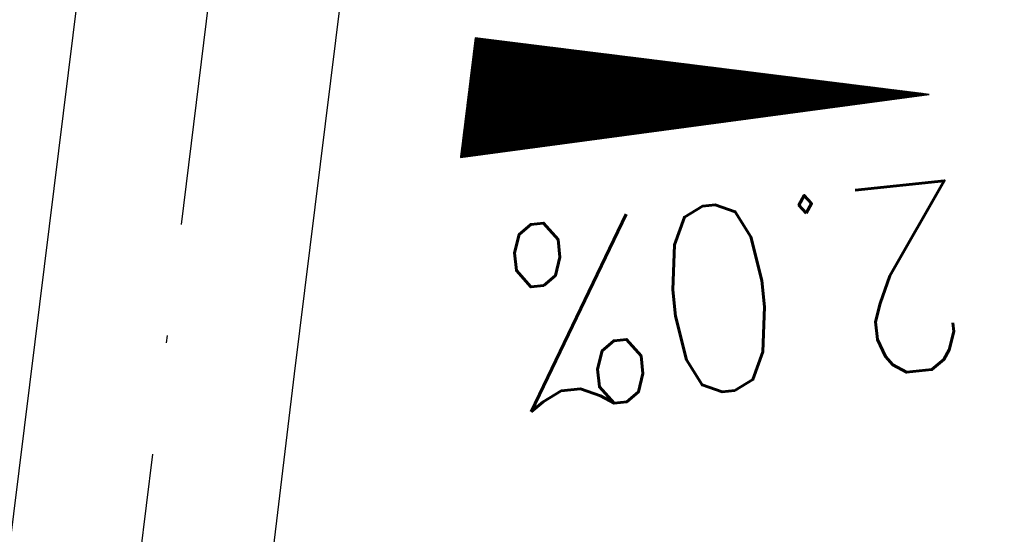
# Model space of a CAD drawing. Extents: x 459406 to 461721, y 413308 to 423218.
# Tile 11 of 256: x 460902 to 460916, y 413750 to 413757. Entities that reach past the tile are written whole.
import ezdxf

# ---------------------------------------------------------------- set-up
doc = ezdxf.new("R2010")
doc.units = 0
doc.header["$LTSCALE"] = 2
doc.header["$MEASUREMENT"] = 0
doc.linetypes.add('AUSGEZOGEN', pattern=[0])
doc.linetypes.add('STRICHPT-X3', pattern=[3, 1.5, -0.75, 0, -0.75])
doc.layers.get('0').update_dxf_attribs({"linetype": 'AUSGEZOGEN'})
for name, color, linetype in [('ACHSE', 1, 'STRICHPT-X3'), ('FBR', 8, 'CONTINUOUS'), ('GEF', 7, 'AUSGEZOGEN')]:
    doc.layers.add(name, color=color, linetype=linetype)
doc.styles.add('ROMANS', font='romans.shx', dxfattribs={"width": 0.8})

# ---------------------------------------------------------------- blocks, each defined once
blk = doc.blocks.new('*X8')
at = {"color": 0}
for p, q in [((725.827, 193.844), (727.436, 195.453)), ((725.827, 193.853), (727.427, 195.453)), ((725.827, 193.861), (727.418, 195.453)), ((725.827, 193.87), (727.409, 195.453)), ((725.827, 193.879), (727.401, 195.453)), ((725.827, 193.888), (727.392, 195.453)), ((725.827, 193.897), (727.383, 195.453)), ((725.827, 193.906), (727.374, 195.453)), ((725.827, 193.914), (727.365, 195.453)), ((725.827, 193.923), (727.356, 195.453)), ((725.827, 193.932), (727.347, 195.453)), ((725.827, 193.941), (727.339, 195.453)), ((725.827, 193.95), (727.33, 195.453)), ((725.827, 193.959), (727.321, 195.453)), ((725.827, 193.967), (727.312, 195.453)), ((725.827, 193.976), (727.303, 195.453)), ((725.827, 193.985), (727.294, 195.453)), ((725.827, 193.994), (727.286, 195.453)), ((725.827, 194.003), (727.277, 195.453)), ((725.827, 194.012), (727.268, 195.453)), ((725.827, 194.02), (727.259, 195.453)), ((725.827, 194.029), (727.25, 195.453)), ((725.827, 194.038), (727.241, 195.453)), ((725.827, 194.047), (727.233, 195.453)), ((725.827, 194.056), (727.224, 195.453)), ((725.827, 194.065), (727.215, 195.453)), ((725.827, 194.073), (727.206, 195.453)), ((725.827, 194.082), (727.197, 195.453)), ((725.827, 194.091), (727.188, 195.453)), ((725.827, 194.1), (727.18, 195.453)), ((725.827, 194.109), (727.171, 195.453)), ((725.827, 194.118), (727.162, 195.453)), ((725.827, 194.127), (727.153, 195.453)), ((725.827, 194.135), (727.144, 195.453)), ((725.827, 194.144), (727.135, 195.453)), ((725.827, 194.153), (727.127, 195.453)), ((725.827, 194.162), (727.118, 195.453)), ((725.827, 194.171), (727.109, 195.453)), ((725.827, 194.18), (727.1, 195.453)), ((725.827, 194.188), (727.091, 195.453)), ((725.827, 194.197), (727.082, 195.453)), ((725.827, 194.206), (727.073, 195.453)), ((725.827, 194.215), (727.065, 195.453)), ((725.827, 194.224), (727.056, 195.453)), ((725.827, 194.233), (727.047, 195.453)), ((725.827, 194.241), (727.038, 195.453)), ((725.827, 194.25), (727.029, 195.453)), ((725.827, 194.259), (727.02, 195.453)), ((725.827, 194.268), (727.012, 195.453)), ((725.827, 194.277), (727.003, 195.453)), ((725.827, 194.286), (726.994, 195.453)), ((725.827, 194.294), (726.985, 195.453)), ((725.827, 194.303), (726.976, 195.453)), ((725.827, 194.312), (726.967, 195.453)), ((725.827, 194.321), (726.959, 195.453)), ((725.827, 194.33), (726.95, 195.453)), ((725.827, 194.339), (726.941, 195.453)), ((725.827, 194.348), (726.932, 195.453)), ((725.827, 194.356), (726.923, 195.453)), ((725.827, 194.365), (726.914, 195.453)), ((725.827, 194.374), (726.906, 195.453)), ((725.827, 194.383), (726.897, 195.453)), ((725.827, 194.392), (726.888, 195.453)), ((725.827, 194.401), (726.879, 195.453)), ((725.827, 194.409), (726.87, 195.453)), ((725.827, 194.418), (726.861, 195.453)), ((725.827, 194.427), (726.853, 195.453)), ((725.827, 194.436), (726.844, 195.453)), ((725.827, 194.445), (726.835, 195.453)), ((725.827, 194.454), (726.826, 195.453)), ((725.827, 194.462), (726.817, 195.453)), ((725.827, 194.471), (726.808, 195.453)), ((725.827, 194.48), (726.799, 195.453)), ((725.827, 194.489), (726.791, 195.453)), ((725.827, 194.498), (726.782, 195.453)), ((725.827, 194.507), (726.773, 195.453)), ((725.827, 194.515), (726.764, 195.453)), ((725.827, 194.524), (726.755, 195.453)), ((725.827, 194.533), (726.746, 195.453)), ((725.827, 194.542), (726.738, 195.453)), ((725.827, 194.551), (726.729, 195.453)), ((725.827, 194.56), (726.72, 195.453)), ((725.827, 194.568), (726.711, 195.453)), ((725.827, 194.577), (726.702, 195.453)), ((725.827, 194.586), (726.693, 195.453)), ((725.827, 194.595), (726.685, 195.453)), ((725.827, 194.604), (726.676, 195.453)), ((725.827, 194.613), (726.667, 195.453)), ((725.827, 194.622), (726.658, 195.453)), ((725.827, 194.63), (726.649, 195.453)), ((725.827, 194.639), (726.64, 195.453)), ((725.827, 194.648), (726.632, 195.453)), ((725.827, 194.657), (726.623, 195.453)), ((725.827, 194.666), (726.614, 195.453)), ((725.827, 194.675), (726.605, 195.453)), ((725.827, 194.683), (726.596, 195.453)), ((725.827, 194.692), (726.587, 195.453)), ((725.827, 194.701), (726.579, 195.453)), ((725.827, 194.71), (726.57, 195.453)), ((725.827, 194.719), (726.561, 195.453)), ((725.827, 194.728), (726.552, 195.453)), ((725.827, 194.736), (726.543, 195.453)), ((725.827, 194.745), (726.534, 195.453)), ((725.827, 194.754), (726.525, 195.453)), ((725.827, 194.763), (726.517, 195.453)), ((725.827, 194.772), (726.508, 195.453)), ((725.827, 194.781), (726.499, 195.453)), ((725.827, 194.789), (726.49, 195.453)), ((725.827, 194.798), (726.481, 195.453)), ((725.827, 194.807), (726.472, 195.453)), ((725.827, 194.816), (726.464, 195.453)), ((725.827, 194.825), (726.455, 195.453)), ((725.827, 194.834), (726.446, 195.453)), ((725.827, 194.842), (726.437, 195.453)), ((725.827, 194.851), (726.428, 195.453)), ((725.827, 194.86), (726.419, 195.453)), ((725.827, 194.869), (726.411, 195.453)), ((725.827, 194.878), (726.402, 195.453)), ((725.827, 194.887), (726.393, 195.453)), ((725.827, 194.896), (726.384, 195.453)), ((725.827, 194.904), (726.375, 195.453)), ((725.827, 194.913), (726.366, 195.453)), ((725.827, 194.922), (726.358, 195.453)), ((725.827, 194.931), (726.349, 195.453)), ((725.827, 194.94), (726.34, 195.453)), ((725.827, 194.949), (726.331, 195.453)), ((725.827, 194.957), (726.322, 195.453)), ((725.827, 194.966), (726.313, 195.453)), ((725.827, 194.975), (726.305, 195.453)), ((725.827, 194.984), (726.296, 195.453)), ((725.827, 194.993), (726.287, 195.453)), ((725.827, 195.002), (726.278, 195.453)), ((725.827, 195.01), (726.269, 195.453)), ((725.827, 195.019), (726.26, 195.453)), ((725.827, 195.028), (726.251, 195.453)), ((725.827, 195.037), (726.243, 195.453)), ((725.827, 195.046), (726.234, 195.453)), ((725.827, 195.055), (726.225, 195.453)), ((725.827, 195.063), (726.216, 195.453)), ((725.827, 195.072), (726.207, 195.453)), ((725.827, 195.081), (726.198, 195.453)), ((725.827, 195.09), (726.19, 195.453)), ((725.827, 195.099), (726.181, 195.453)), ((725.827, 195.108), (726.172, 195.453)), ((725.827, 195.116), (726.163, 195.453)), ((725.827, 195.125), (726.154, 195.453)), ((725.827, 195.134), (726.145, 195.453)), ((725.827, 195.143), (726.137, 195.453)), ((725.827, 195.152), (726.128, 195.453)), ((725.827, 195.161), (726.119, 195.453)), ((725.827, 195.17), (726.11, 195.453)), ((725.827, 195.178), (726.101, 195.453)), ((725.827, 195.187), (726.092, 195.453)), ((725.827, 195.196), (726.084, 195.453)), ((725.827, 195.205), (726.075, 195.453)), ((725.827, 195.214), (726.066, 195.453)), ((725.827, 195.223), (726.057, 195.453)), ((725.827, 195.231), (726.048, 195.453)), ((725.827, 195.24), (726.039, 195.453)), ((725.827, 195.249), (726.031, 195.453)), ((725.827, 195.258), (726.022, 195.453)), ((725.827, 195.267), (726.013, 195.453)), ((725.827, 195.276), (726.004, 195.453)), ((725.827, 195.284), (725.995, 195.453)), ((725.827, 195.293), (725.986, 195.453)), ((725.827, 195.302), (725.977, 195.453)), ((725.827, 195.311), (725.969, 195.453)), ((725.827, 195.32), (725.96, 195.453)), ((725.827, 195.329), (725.951, 195.453)), ((725.827, 195.337), (725.942, 195.453)), ((725.827, 195.346), (725.933, 195.453)), ((725.827, 195.355), (725.924, 195.453)), ((725.827, 195.364), (725.916, 195.453)), ((725.827, 195.373), (725.907, 195.453)), ((725.827, 195.382), (725.898, 195.453)), ((725.827, 195.39), (725.889, 195.453)), ((725.827, 195.399), (725.88, 195.453)), ((725.827, 195.408), (725.871, 195.453)), ((725.827, 195.417), (725.863, 195.453)), ((725.827, 195.426), (725.854, 195.453)), ((725.827, 195.435), (725.845, 195.453)), ((725.827, 195.444), (725.836, 195.453)), ((725.827, 193.826), (727.433, 195.433)), ((725.827, 193.817), (727.43, 195.421)), ((725.827, 193.808), (727.427, 195.409)), ((725.827, 193.799), (727.424, 195.397)), ((725.827, 193.791), (727.421, 195.385)), ((725.827, 193.782), (727.418, 195.373)), ((725.827, 193.773), (727.414, 195.361)), ((725.827, 193.764), (727.411, 195.349)), ((725.827, 193.755), (727.408, 195.337)), ((725.827, 193.746), (727.405, 195.325)), ((725.827, 193.738), (727.402, 195.313)), ((725.827, 193.729), (727.399, 195.301)), ((725.827, 193.72), (727.395, 195.289)), ((725.827, 193.711), (727.392, 195.277)), ((725.827, 193.702), (727.389, 195.265)), ((725.827, 193.693), (727.386, 195.253)), ((725.827, 193.685), (727.383, 195.241)), ((725.827, 193.676), (727.38, 195.229)), ((725.827, 193.667), (727.377, 195.217)), ((725.827, 193.658), (727.373, 195.205)), ((725.827, 193.649), (727.37, 195.193)), ((725.827, 193.64), (727.367, 195.181)), ((725.827, 193.632), (727.364, 195.169)), ((725.827, 193.623), (727.361, 195.157)), ((725.827, 193.614), (727.358, 195.145)), ((725.827, 193.605), (727.354, 195.133)), ((725.827, 193.596), (727.351, 195.121)), ((725.827, 193.587), (727.348, 195.109)), ((725.827, 193.579), (727.345, 195.097)), ((725.827, 193.57), (727.342, 195.085)), ((725.827, 193.561), (727.339, 195.073)), ((725.827, 193.552), (727.336, 195.061)), ((725.827, 193.543), (727.332, 195.049)), ((725.827, 193.534), (727.329, 195.037)), ((725.827, 193.525), (727.326, 195.025)), ((725.827, 193.517), (727.323, 195.013)), ((725.827, 193.508), (727.32, 195.001)), ((725.827, 193.499), (727.317, 194.989)), ((725.827, 193.49), (727.313, 194.977)), ((725.827, 193.481), (727.31, 194.965)), ((725.827, 193.472), (727.307, 194.953)), ((725.827, 193.464), (727.304, 194.941)), ((725.827, 193.455), (727.301, 194.929)), ((725.827, 193.446), (727.298, 194.917)), ((725.827, 193.437), (727.295, 194.905)), ((725.827, 193.428), (727.291, 194.893)), ((725.827, 193.419), (727.288, 194.881)), ((725.827, 193.411), (727.285, 194.869)), ((725.827, 193.402), (727.282, 194.857)), ((725.827, 193.393), (727.279, 194.845)), ((725.827, 193.384), (727.276, 194.833)), ((725.827, 193.375), (727.272, 194.821)), ((725.827, 193.366), (727.269, 194.809)), ((725.827, 193.358), (727.266, 194.797)), ((725.827, 193.349), (727.263, 194.785)), ((725.827, 193.34), (727.26, 194.773)), ((725.827, 193.331), (727.257, 194.761)), ((725.827, 193.322), (727.254, 194.749)), ((725.827, 193.313), (727.25, 194.737)), ((725.827, 193.305), (727.247, 194.725)), ((725.827, 193.296), (727.244, 194.713)), ((725.827, 193.287), (727.241, 194.701)), ((725.827, 193.278), (727.238, 194.689)), ((725.827, 193.269), (727.235, 194.677)), ((725.827, 193.26), (727.231, 194.665)), ((725.827, 193.251), (727.228, 194.653)), ((725.827, 193.243), (727.225, 194.641)), ((725.827, 193.234), (727.222, 194.629)), ((725.827, 193.225), (727.219, 194.617)), ((725.827, 193.216), (727.216, 194.605)), ((725.827, 193.207), (727.213, 194.593)), ((725.827, 193.198), (727.209, 194.581)), ((725.827, 193.19), (727.206, 194.569)), ((725.827, 193.181), (727.203, 194.557)), ((725.827, 193.172), (727.2, 194.545)), ((725.827, 193.163), (727.197, 194.533)), ((725.827, 193.154), (727.194, 194.521)), ((725.827, 193.145), (727.19, 194.509)), ((725.827, 193.137), (727.187, 194.497)), ((725.827, 193.128), (727.184, 194.485)), ((725.827, 193.119), (727.181, 194.473)), ((725.827, 193.11), (727.178, 194.461)), ((725.827, 193.101), (727.175, 194.449)), ((725.827, 193.092), (727.172, 194.437)), ((725.827, 193.084), (727.168, 194.425)), ((725.827, 193.075), (727.165, 194.413)), ((725.827, 193.066), (727.162, 194.401)), ((725.827, 193.057), (727.159, 194.389)), ((725.827, 193.048), (727.156, 194.377)), ((725.827, 193.039), (727.153, 194.365)), ((725.827, 193.031), (727.149, 194.353)), ((725.827, 193.022), (727.146, 194.341)), ((725.827, 193.013), (727.143, 194.329)), ((725.827, 193.004), (727.14, 194.317)), ((725.827, 192.995), (727.137, 194.305)), ((725.827, 192.986), (727.134, 194.293)), ((725.827, 192.977), (727.131, 194.281)), ((725.827, 192.969), (727.127, 194.269)), ((725.827, 192.96), (727.124, 194.257)), ((725.827, 192.951), (727.121, 194.245)), ((725.827, 192.942), (727.118, 194.233)), ((725.827, 192.933), (727.115, 194.221)), ((725.827, 192.924), (727.112, 194.209)), ((725.827, 192.916), (727.108, 194.197)), ((725.827, 192.907), (727.105, 194.185)), ((725.827, 192.898), (727.102, 194.173)), ((725.827, 192.889), (727.099, 194.161)), ((725.827, 192.88), (727.096, 194.15)), ((725.827, 192.871), (727.093, 194.138)), ((725.827, 192.863), (727.09, 194.126)), ((725.827, 192.854), (727.086, 194.114)), ((725.827, 192.845), (727.083, 194.102)), ((725.827, 192.836), (727.08, 194.09)), ((725.827, 192.827), (727.077, 194.078)), ((725.827, 192.818), (727.074, 194.066)), ((725.827, 192.81), (727.071, 194.054)), ((725.827, 192.801), (727.068, 194.042)), ((725.827, 192.792), (727.064, 194.03)), ((725.827, 192.783), (727.061, 194.018)), ((725.827, 192.774), (727.058, 194.006)), ((725.827, 192.765), (727.055, 193.994)), ((725.827, 192.757), (727.052, 193.982)), ((725.827, 192.748), (727.049, 193.97)), ((725.827, 192.739), (727.045, 193.958)), ((725.827, 192.73), (727.042, 193.946)), ((725.827, 192.721), (727.039, 193.934)), ((725.827, 192.712), (727.036, 193.922)), ((725.827, 192.703), (727.033, 193.91)), ((725.827, 192.695), (727.03, 193.898)), ((725.827, 192.686), (727.027, 193.886)), ((725.827, 192.677), (727.023, 193.874)), ((725.827, 192.668), (727.02, 193.862)), ((725.827, 192.659), (727.017, 193.85)), ((725.827, 192.65), (727.014, 193.838)), ((725.827, 192.642), (727.011, 193.826)), ((725.827, 192.633), (727.008, 193.814)), ((725.827, 192.624), (727.004, 193.802)), ((725.827, 192.615), (727.001, 193.79)), ((725.827, 192.606), (726.998, 193.778)), ((725.827, 192.597), (726.995, 193.766)), ((725.827, 192.589), (726.992, 193.754)), ((725.827, 192.58), (726.989, 193.742)), ((725.827, 192.571), (726.986, 193.73)), ((725.827, 192.562), (726.982, 193.718)), ((725.827, 192.553), (726.979, 193.706)), ((725.827, 192.544), (726.976, 193.694)), ((725.827, 192.536), (726.973, 193.682)), ((725.827, 192.527), (726.97, 193.67)), ((725.827, 192.518), (726.967, 193.658)), ((725.827, 192.509), (726.963, 193.646)), ((725.827, 192.5), (726.96, 193.634)), ((725.827, 192.491), (726.957, 193.622)), ((725.827, 192.483), (726.954, 193.61)), ((725.827, 192.474), (726.951, 193.598)), ((725.827, 192.465), (726.948, 193.586)), ((725.827, 192.456), (726.945, 193.574)), ((725.827, 192.447), (726.941, 193.562)), ((725.827, 192.438), (726.938, 193.55)), ((725.827, 192.429), (726.935, 193.538)), ((725.827, 192.421), (726.932, 193.526)), ((725.827, 192.412), (726.929, 193.514)), ((725.827, 192.403), (726.926, 193.502)), ((725.827, 192.394), (726.922, 193.49)), ((725.827, 192.385), (726.919, 193.478)), ((725.827, 192.376), (726.916, 193.466)), ((725.827, 192.368), (726.913, 193.454)), ((725.827, 192.359), (726.91, 193.442)), ((725.827, 192.35), (726.907, 193.43)), ((725.827, 192.341), (726.904, 193.418)), ((725.827, 192.332), (726.9, 193.406)), ((725.827, 192.323), (726.897, 193.394)), ((725.827, 192.315), (726.894, 193.382)), ((725.827, 192.306), (726.891, 193.37)), ((725.827, 192.297), (726.888, 193.358)), ((725.827, 192.288), (726.885, 193.346)), ((725.827, 192.279), (726.881, 193.334)), ((725.827, 192.27), (726.878, 193.322)), ((725.827, 192.262), (726.875, 193.31)), ((725.827, 192.253), (726.872, 193.298)), ((725.827, 192.244), (726.869, 193.286)), ((725.827, 192.235), (726.866, 193.274)), ((725.827, 192.226), (726.863, 193.262)), ((725.827, 192.217), (726.859, 193.25)), ((725.827, 192.209), (726.856, 193.238)), ((725.827, 192.2), (726.853, 193.226)), ((725.827, 192.191), (726.85, 193.214)), ((725.827, 192.182), (726.847, 193.202)), ((725.827, 192.173), (726.844, 193.19)), ((725.827, 192.164), (726.84, 193.178)), ((725.827, 192.155), (726.837, 193.166)), ((725.827, 192.147), (726.834, 193.154)), ((725.827, 192.138), (726.831, 193.142)), ((725.827, 192.129), (726.828, 193.13)), ((725.827, 192.12), (726.825, 193.118)), ((725.827, 192.111), (726.822, 193.106)), ((725.827, 192.102), (726.818, 193.094)), ((725.827, 192.094), (726.815, 193.082)), ((725.827, 192.085), (726.812, 193.07)), ((725.827, 192.076), (726.809, 193.058)), ((725.827, 192.067), (726.806, 193.046)), ((725.827, 192.058), (726.803, 193.034)), ((725.827, 192.049), (726.799, 193.022)), ((725.827, 192.041), (726.796, 193.01)), ((725.827, 192.032), (726.793, 192.998)), ((725.827, 192.023), (726.79, 192.986)), ((725.827, 192.014), (726.787, 192.974)), ((725.827, 192.005), (726.784, 192.962)), ((725.827, 191.996), (726.781, 192.95)), ((725.827, 191.988), (726.777, 192.938)), ((725.827, 191.979), (726.774, 192.926)), ((725.827, 191.97), (726.771, 192.914)), ((725.827, 191.961), (726.768, 192.902)), ((725.827, 191.952), (726.765, 192.89)), ((725.827, 191.943), (726.762, 192.878)), ((725.827, 191.935), (726.758, 192.866)), ((725.827, 191.926), (726.755, 192.854)), ((725.827, 191.917), (726.752, 192.842)), ((725.827, 191.908), (726.749, 192.83)), ((725.827, 191.899), (726.746, 192.818)), ((725.827, 191.89), (726.743, 192.806)), ((725.827, 191.881), (726.74, 192.794)), ((725.827, 191.873), (726.736, 192.782)), ((725.827, 191.864), (726.733, 192.77)), ((725.827, 191.855), (726.73, 192.758)), ((725.827, 191.846), (726.727, 192.746)), ((725.827, 191.837), (726.724, 192.734)), ((725.827, 191.828), (726.721, 192.722)), ((725.827, 191.82), (726.717, 192.71)), ((725.827, 191.811), (726.714, 192.698)), ((725.827, 191.802), (726.711, 192.686)), ((725.827, 191.793), (726.708, 192.674)), ((725.827, 191.784), (726.705, 192.662)), ((725.827, 191.775), (726.702, 192.65)), ((725.827, 191.767), (726.699, 192.639)), ((725.827, 191.758), (726.695, 192.627)), ((725.827, 191.749), (726.692, 192.615)), ((725.827, 191.74), (726.689, 192.603)), ((725.827, 191.731), (726.686, 192.591)), ((725.827, 191.722), (726.683, 192.579)), ((725.827, 191.714), (726.68, 192.567)), ((725.827, 191.705), (726.677, 192.555)), ((725.827, 191.696), (726.673, 192.543)), ((725.827, 191.687), (726.67, 192.531)), ((725.827, 191.678), (726.667, 192.519)), ((725.827, 191.669), (726.664, 192.507)), ((725.827, 191.66), (726.661, 192.495)), ((725.827, 191.652), (726.658, 192.483)), ((725.827, 191.643), (726.654, 192.471)), ((725.827, 191.634), (726.651, 192.459)), ((725.827, 191.625), (726.648, 192.447)), ((725.827, 191.616), (726.645, 192.435)), ((725.827, 191.607), (726.642, 192.423)), ((725.827, 191.599), (726.639, 192.411)), ((725.827, 191.59), (726.636, 192.399)), ((725.827, 191.581), (726.632, 192.387)), ((725.827, 191.572), (726.629, 192.375)), ((725.827, 191.563), (726.626, 192.363)), ((725.827, 191.554), (726.623, 192.351)), ((725.827, 191.546), (726.62, 192.339)), ((725.827, 191.537), (726.617, 192.327)), ((725.827, 191.528), (726.613, 192.315)), ((725.827, 191.519), (726.61, 192.303)), ((725.827, 191.51), (726.607, 192.291)), ((725.827, 191.501), (726.604, 192.279)), ((725.827, 191.493), (726.601, 192.267)), ((725.827, 191.484), (726.598, 192.255)), ((725.827, 191.475), (726.595, 192.243)), ((725.827, 191.466), (726.591, 192.231)), ((725.827, 191.457), (726.588, 192.219)), ((725.827, 191.448), (726.585, 192.207)), ((725.827, 191.44), (726.582, 192.195)), ((725.827, 191.431), (726.579, 192.183)), ((725.827, 191.422), (726.576, 192.171)), ((725.827, 191.413), (726.572, 192.159)), ((725.827, 191.404), (726.569, 192.147)), ((725.827, 191.395), (726.566, 192.135)), ((725.827, 191.386), (726.563, 192.123)), ((725.827, 191.378), (726.56, 192.111)), ((725.827, 191.369), (726.557, 192.099)), ((725.827, 191.36), (726.554, 192.087)), ((725.827, 191.351), (726.55, 192.075)), ((725.827, 191.342), (726.547, 192.063)), ((725.827, 191.333), (726.544, 192.051)), ((725.827, 191.325), (726.541, 192.039)), ((725.827, 191.316), (726.538, 192.027)), ((725.827, 191.307), (726.535, 192.015)), ((725.827, 191.298), (726.531, 192.003)), ((725.827, 191.289), (726.528, 191.991)), ((725.827, 191.28), (726.525, 191.979)), ((725.827, 191.272), (726.522, 191.967)), ((725.827, 191.263), (726.519, 191.955)), ((725.827, 191.254), (726.516, 191.943)), ((725.827, 191.245), (726.513, 191.931)), ((725.827, 191.236), (726.509, 191.919)), ((725.827, 191.227), (726.506, 191.907)), ((725.827, 191.219), (726.503, 191.895)), ((725.827, 191.21), (726.5, 191.883)), ((725.827, 191.201), (726.497, 191.871)), ((725.827, 191.192), (726.494, 191.859)), ((725.827, 191.183), (726.49, 191.847)), ((725.827, 191.174), (726.487, 191.835)), ((725.827, 191.166), (726.484, 191.823)), ((725.827, 191.157), (726.481, 191.811)), ((725.827, 191.148), (726.478, 191.799)), ((725.827, 191.139), (726.475, 191.787)), ((725.827, 191.13), (726.472, 191.775)), ((725.827, 191.121), (726.468, 191.763)), ((725.827, 191.112), (726.465, 191.751)), ((725.827, 191.104), (726.462, 191.739)), ((725.827, 191.095), (726.459, 191.727)), ((725.827, 191.086), (726.456, 191.715)), ((725.827, 191.077), (726.453, 191.703)), ((725.827, 191.068), (726.449, 191.691)), ((725.827, 191.059), (726.446, 191.679)), ((725.827, 191.051), (726.443, 191.667)), ((725.827, 191.042), (726.44, 191.655)), ((725.827, 191.033), (726.437, 191.643)), ((725.827, 191.024), (726.434, 191.631)), ((725.827, 191.015), (726.431, 191.619)), ((725.827, 191.006), (726.427, 191.607)), ((725.827, 190.998), (726.424, 191.595)), ((725.827, 190.989), (726.421, 191.583)), ((725.827, 190.98), (726.418, 191.571)), ((725.827, 190.971), (726.415, 191.559)), ((725.827, 190.962), (726.412, 191.547)), ((725.827, 190.953), (726.408, 191.535)), ((725.827, 190.945), (726.405, 191.523)), ((725.827, 190.936), (726.402, 191.511)), ((725.827, 190.927), (726.399, 191.499)), ((725.827, 190.918), (726.396, 191.487)), ((725.827, 190.909), (726.393, 191.475)), ((725.827, 190.9), (726.39, 191.463)), ((725.827, 190.892), (726.386, 191.451)), ((725.827, 190.883), (726.383, 191.439)), ((725.827, 190.874), (726.38, 191.427)), ((725.827, 190.865), (726.377, 191.415)), ((725.827, 190.856), (726.374, 191.403)), ((725.827, 190.847), (726.371, 191.391)), ((725.827, 190.838), (726.367, 191.379)), ((725.827, 190.83), (726.364, 191.367)), ((725.827, 190.821), (726.361, 191.355)), ((725.827, 190.812), (726.358, 191.343)), ((725.827, 190.803), (726.355, 191.331)), ((725.827, 190.794), (726.352, 191.319)), ((725.827, 190.785), (726.349, 191.307)), ((725.827, 190.777), (726.345, 191.295)), ((725.827, 190.768), (726.342, 191.283)), ((725.827, 190.759), (726.339, 191.271)), ((725.827, 190.75), (726.336, 191.259)), ((725.827, 190.741), (726.333, 191.247)), ((725.827, 190.732), (726.33, 191.235)), ((725.827, 190.724), (726.326, 191.223)), ((725.827, 190.715), (726.323, 191.211)), ((725.827, 190.706), (726.32, 191.199)), ((725.827, 190.697), (726.317, 191.187)), ((725.827, 190.688), (726.314, 191.175)), ((725.827, 190.679), (726.311, 191.163)), ((725.827, 190.671), (726.308, 191.151)), ((725.827, 190.662), (726.304, 191.139)), ((725.827, 190.653), (726.301, 191.128)), ((725.827, 190.644), (726.298, 191.116)), ((725.827, 190.635), (726.295, 191.104)), ((725.827, 190.626), (726.292, 191.092)), ((725.827, 190.618), (726.289, 191.08)), ((725.827, 190.609), (726.286, 191.068)), ((725.827, 190.6), (726.282, 191.056)), ((725.827, 190.591), (726.279, 191.044)), ((725.827, 190.582), (726.276, 191.032)), ((725.827, 190.573), (726.273, 191.02)), ((725.827, 190.564), (726.27, 191.008)), ((725.827, 190.556), (726.267, 190.996)), ((725.827, 190.547), (726.263, 190.984)), ((725.827, 190.538), (726.26, 190.972)), ((725.827, 190.529), (726.257, 190.96)), ((725.827, 190.52), (726.254, 190.948)), ((725.827, 190.511), (726.251, 190.936)), ((725.827, 190.503), (726.248, 190.924)), ((725.827, 190.494), (726.245, 190.912)), ((725.827, 190.485), (726.241, 190.9)), ((725.827, 190.476), (726.238, 190.888)), ((725.827, 190.467), (726.235, 190.876)), ((725.827, 190.458), (726.232, 190.864)), ((725.827, 190.45), (726.229, 190.852)), ((725.827, 190.441), (726.226, 190.84)), ((725.827, 190.432), (726.222, 190.828)), ((725.827, 190.423), (726.219, 190.816)), ((725.827, 190.414), (726.216, 190.804)), ((725.827, 190.405), (726.213, 190.792)), ((725.827, 190.397), (726.21, 190.78)), ((725.827, 190.388), (726.207, 190.768)), ((725.827, 190.379), (726.204, 190.756)), ((725.827, 190.37), (726.2, 190.744)), ((725.827, 190.361), (726.197, 190.732)), ((725.827, 190.352), (726.194, 190.72)), ((725.827, 190.344), (726.191, 190.708)), ((725.827, 190.335), (726.188, 190.696)), ((725.827, 190.326), (726.185, 190.684)), ((725.827, 190.317), (726.181, 190.672)), ((725.827, 190.308), (726.178, 190.66)), ((725.827, 190.299), (726.175, 190.648)), ((725.827, 190.29), (726.172, 190.636)), ((725.827, 190.282), (726.169, 190.624)), ((725.827, 190.273), (726.166, 190.612)), ((725.827, 190.264), (726.163, 190.6)), ((725.827, 190.255), (726.159, 190.588)), ((725.827, 190.246), (726.156, 190.576)), ((725.827, 190.237), (726.153, 190.564)), ((725.827, 190.229), (726.15, 190.552)), ((725.827, 190.22), (726.147, 190.54)), ((725.827, 190.211), (726.144, 190.528)), ((725.827, 190.202), (726.14, 190.516)), ((725.827, 190.193), (726.137, 190.504)), ((725.827, 190.184), (726.134, 190.492)), ((725.827, 190.176), (726.131, 190.48)), ((725.827, 190.167), (726.128, 190.468)), ((725.827, 190.158), (726.125, 190.456)), ((725.827, 190.149), (726.122, 190.444)), ((725.827, 190.14), (726.118, 190.432)), ((725.827, 190.131), (726.115, 190.42)), ((725.827, 190.123), (726.112, 190.408)), ((725.827, 190.114), (726.109, 190.396)), ((725.827, 190.105), (726.106, 190.384)), ((725.827, 190.096), (726.103, 190.372)), ((725.827, 190.087), (726.099, 190.36)), ((725.827, 190.078), (726.096, 190.348)), ((725.827, 190.07), (726.093, 190.336)), ((725.827, 190.061), (726.09, 190.324)), ((725.827, 190.052), (726.087, 190.312)), ((725.827, 190.043), (726.084, 190.3)), ((725.827, 190.034), (726.081, 190.288)), ((725.827, 190.025), (726.077, 190.276)), ((725.827, 190.016), (726.074, 190.264)), ((725.827, 190.008), (726.071, 190.252)), ((725.827, 189.999), (726.068, 190.24)), ((725.827, 189.99), (726.065, 190.228)), ((725.827, 189.981), (726.062, 190.216)), ((725.827, 189.972), (726.058, 190.204)), ((725.827, 189.963), (726.055, 190.192)), ((725.827, 189.955), (726.052, 190.18)), ((725.827, 189.946), (726.049, 190.168)), ((725.827, 189.937), (726.046, 190.156)), ((725.827, 189.928), (726.043, 190.144)), ((725.827, 189.919), (726.04, 190.132)), ((725.827, 189.91), (726.036, 190.12)), ((725.827, 189.902), (726.033, 190.108)), ((725.827, 189.893), (726.03, 190.096)), ((725.827, 189.884), (726.027, 190.084)), ((725.827, 189.875), (726.024, 190.072)), ((725.827, 189.866), (726.021, 190.06)), ((725.827, 189.857), (726.017, 190.048)), ((725.827, 189.849), (726.014, 190.036)), ((725.827, 189.84), (726.011, 190.024)), ((725.827, 189.831), (726.008, 190.012)), ((725.827, 189.822), (726.005, 190)), ((725.827, 189.813), (726.002, 189.988)), ((725.827, 189.804), (725.999, 189.976)), ((725.827, 189.796), (725.995, 189.964)), ((725.827, 189.787), (725.992, 189.952)), ((725.827, 189.778), (725.989, 189.94)), ((725.827, 189.769), (725.986, 189.928)), ((725.827, 189.76), (725.983, 189.916)), ((725.827, 189.751), (725.98, 189.904)), ((725.827, 189.742), (725.976, 189.892)), ((725.827, 189.734), (725.973, 189.88)), ((725.827, 189.725), (725.97, 189.868)), ((725.827, 189.716), (725.967, 189.856)), ((725.827, 189.707), (725.964, 189.844)), ((725.827, 189.698), (725.961, 189.832)), ((725.827, 189.689), (725.958, 189.82)), ((725.827, 189.681), (725.954, 189.808)), ((725.827, 189.672), (725.951, 189.796)), ((725.827, 189.663), (725.948, 189.784)), ((725.827, 189.654), (725.945, 189.772)), ((725.827, 189.645), (725.942, 189.76)), ((725.827, 189.636), (725.939, 189.748)), ((725.827, 189.628), (725.935, 189.736)), ((725.827, 189.619), (725.932, 189.724)), ((725.827, 189.61), (725.929, 189.712)), ((725.827, 189.601), (725.926, 189.7)), ((725.827, 189.592), (725.923, 189.688)), ((725.827, 189.583), (725.92, 189.676)), ((725.827, 189.575), (725.917, 189.664)), ((725.827, 189.566), (725.913, 189.652)), ((725.827, 189.557), (725.91, 189.64)), ((725.827, 189.548), (725.907, 189.628)), ((725.827, 189.539), (725.904, 189.616)), ((725.827, 189.53), (725.901, 189.605)), ((725.827, 189.521), (725.898, 189.593)), ((725.827, 189.513), (725.895, 189.581)), ((725.827, 189.504), (725.891, 189.569)), ((725.827, 189.495), (725.888, 189.557)), ((725.827, 189.486), (725.885, 189.545)), ((725.827, 189.477), (725.882, 189.533)), ((725.827, 189.468), (725.879, 189.521)), ((725.827, 189.46), (725.876, 189.509)), ((725.827, 189.451), (725.872, 189.497)), ((725.827, 189.442), (725.869, 189.485)), ((725.827, 189.433), (725.866, 189.473)), ((725.827, 189.424), (725.863, 189.461)), ((725.827, 189.415), (725.86, 189.449)), ((725.827, 189.407), (725.857, 189.437)), ((725.827, 189.398), (725.854, 189.425)), ((725.827, 189.389), (725.85, 189.413)), ((725.827, 189.38), (725.847, 189.401)), ((725.827, 189.371), (725.844, 189.389)), ((725.827, 189.362), (725.841, 189.377)), ((725.827, 189.354), (725.838, 189.365)), ((725.827, 189.345), (725.835, 189.353)), ((725.827, 189.336), (725.831, 189.341))]:
    blk.add_line(p, q, dxfattribs=at)
blk = doc.blocks.new('GEF')
at = {"color": 0}
for p, q in [((0.01, 0.018), (0.01, 6.148)), ((1.622, 6.148), (0.01, 0.018)), ((0.01, 6.148), (1.622, 6.148))]:
    blk.add_line(p, q, dxfattribs=at)
blk.add_blockref('*X8', (-725.817, -189.305), dxfattribs=at)

msp = doc.modelspace()

# ---------------------------------------------------------------- linework, layer by layer
at = {"layer": 'ACHSE', "flags": 128}
msp.add_lwpolyline([(460985.548, 416976.25), (460982.742, 416926.329), (460979.936, 416876.407), (460977.13, 416826.486), (460974.324, 416776.565), (460971.518, 416726.644), (460968.712, 416676.723), (460965.906, 416626.802), (460963.1, 416576.88, 0), (460961.733, 416552.566, 0), (460960.294, 416526.959, -0.000009), (460958.89, 416501.998, 0.00001), (460957.487, 416477.038, 0.000001), (460956.785, 416464.557, -0.000001), (460956.084, 416452.077), (460954.681, 416427.117), (460953.278, 416402.156), (460951.875, 416377.196, 0.000027), (460951.185, 416364.909, -0.000114), (460950.495, 416352.621, -0.000169), (460950.493, 416352.583, 0.000019), (460950.473, 416352.235, 0.002347), (460949.964, 416342.501, 0.0015), (460949.285, 416327.263, 0.002663), (460948.888, 416316.296, 0.002084), (460948.513, 416302.275, 0.002087), (460948.283, 416289.783, 0.002085), (460948.158, 416277.278, 0.002085), (460948.137, 416264.779, 0.002085), (460948.22, 416252.279, 0.002086), (460948.407, 416239.774, 0.002088), (460948.699, 416227.283, 0.002084), (460949.095, 416214.794, 0.002083), (460949.595, 416202.3, 0.002081), (460950.199, 416189.812, 0.002082), (460950.907, 416177.335, 0.002086), (460951.719, 416164.862, 0.002086), (460952.635, 416152.395, 0.002087), (460953.654, 416139.944, 0.002084), (460954.779, 416127.487, 0.002085), (460956.008, 416115.039, 0.002088), (460957.338, 416102.619, 0.002086), (460958.772, 416090.211, 0.002083), (460960.312, 416077.796, 0.002082), (460961.956, 416065.389, 0.002087), (460963.699, 416053.027, 0.002086), (460965.546, 416040.675, 0.002083), (460967.499, 416028.318, 0.00208), (460969.554, 416015.985, 0.002081), (460971.71, 416003.675, 0.002087), (460973.97, 415991.377, 0.002089), (460976.331, 415979.107, 0.002087), (460978.792, 415966.867, 0.002082), (460981.362, 415954.618, 0.002082), (460984.148, 415941.865, 0.002276), (460986.8, 415930.217, 0.001902), (460990.244, 415915.651, 0.002837), (460992.645, 415905.91, 0.000643), (460995.488, 415894.713, 0.001405), (460996.809, 415889.596, 0), (460998.528, 415883.015, 0.000001), (460998.872, 415881.699), (461005.191, 415857.511, 0.000017), (461008.351, 415845.417, -0.000015), (461011.511, 415833.323, -0.000002), (461014.671, 415821.229, -0.000002), (461017.83, 415809.135, -0.000001), (461020.99, 415797.041, 0.000005), (461024.149, 415784.946), (461030.468, 415760.758), (461036.787, 415736.57, 0.000028), (461038.983, 415728.166, -0.000015), (461041.179, 415719.762, -0.00065), (461041.486, 415718.58, -0.000124), (461043.088, 415712.377, -0.002577), (461045.469, 415702.947, -0.001641), (461049.083, 415688.106, -0.002531), (461051.665, 415677.106, -0.002087), (461054.672, 415663.739, -0.002079), (461057.313, 415651.527, -0.002077), (461059.854, 415639.283, -0.002078), (461062.295, 415627.009, -0.002083), (461064.629, 415614.743, -0.002085), (461066.86, 415602.46, -0.00208), (461068.994, 415590.128, -0.00208), (461071.024, 415577.786, -0.002082), (461072.949, 415565.443, -0.002086), (461074.772, 415553.076, -0.002086), (461076.492, 415540.695, -0.002081), (461078.107, 415528.309, -0.002078), (461079.622, 415515.892, -0.00208), (461081.034, 415503.452, -0.002087), (461082.339, 415491.041, -0.002085), (461083.54, 415478.621, -0.002078), (461084.641, 415466.147, -0.002076), (461085.638, 415453.67, -0.002082), (461086.529, 415441.219, -0.002088), (461087.317, 415428.753, -0.002085), (461088.001, 415416.263, -0.002081), (461088.581, 415403.772, -0.002082), (461089.057, 415391.285, -0.00208), (461089.429, 415378.795, -0.002078), (461089.697, 415366.294, -0.002082), (461089.861, 415353.787, -0.002085), (461089.921, 415341.295, -0.002085), (461089.877, 415328.803, -0.002082), (461089.728, 415316.296, -0.002078), (461089.475, 415303.794, -0.00208), (461089.119, 415291.304, -0.002082), (461088.658, 415278.809, -0.002084), (461088.094, 415266.325, -0.002082), (461087.426, 415253.85, -0.00208), (461086.653, 415241.367, -0.002079), (461085.777, 415228.897, -0.00208), (461084.797, 415216.436, -0.002085), (461083.633, 415203.064, -0.002418), (461082.526, 415191.54, -0.001753), (461080.941, 415176.374, -0.002741), (461079.84, 415166.685, -0.000279), (461078.804, 415158.036, -0.000933), (461078.489, 415155.455, -0.000004), (461077.263, 415145.575, -0.00001), (461076.803, 415141.87), (461073.723, 415117.061, 0.000001), (461071.82, 415101.734, 0.000001), (461070.643, 415092.251, 0.000018), (461069.104, 415079.846, -0.000014), (461067.564, 415067.441, -0.000008), (461066.024, 415055.036, 0.000011), (461064.484, 415042.632), (461058.325, 414993.013), (461052.166, 414943.394, -0.000009), (461049.086, 414918.584, 0.000009), (461046.006, 414893.774), (461039.847, 414844.155), (461033.688, 414794.536), (461027.529, 414744.917, -0.00001), (461024.449, 414720.107, 0.00001), (461021.369, 414695.298, 0.000001), (461018.29, 414670.488, -0.000001), (461015.21, 414645.678, 0), (461011.182, 414613.231, -0.000001), (461009.051, 414596.059, -0.000009), (461005.971, 414571.249, 0.00001), (461002.891, 414546.44), (460996.732, 414496.821), (460990.573, 414447.202), (460984.414, 414397.583, -0.000009), (460981.334, 414372.773, 0.000009), (460978.254, 414347.963), (460972.095, 414298.344), (460965.936, 414248.725), (460959.777, 414199.106, -0.00001), (460956.697, 414174.297, 0.00001), (460953.617, 414149.487, 0.000001), (460950.537, 414124.677, -0.000001), (460947.458, 414099.867, 0), (460943.43, 414067.42, -0.000001), (460941.299, 414050.248, -0.000009), (460938.219, 414025.438, 0.00001), (460935.139, 414000.629), (460928.98, 413951.01), (460922.821, 413901.391, 0.000001), (460919.742, 413876.581, -0.000001), (460916.662, 413851.771, -0.00001), (460913.582, 413826.961, 0.00001), (460910.502, 413802.152), (460904.343, 413752.533), (460898.184, 413702.914), (460892.025, 413653.295, -0.00001), (460888.945, 413628.486, 0.00001), (460885.865, 413603.676, 0.000001), (460882.785, 413578.866, -0.000001), (460879.706, 413554.056, 0), (460875.678, 413521.609, -0.000001), (460873.547, 413504.437, -0.000009), (460870.467, 413479.628, 0.00001), (460867.387, 413454.818), (460861.228, 413405.199), (460855.069, 413355.58, -0.000004), (460853.233, 413340.792, -0.000002), (460849.402, 413309.93)], format="xyb", dxfattribs=at)
at = {"layer": 'FBR'}
for points in [[(461019.632, 414695.514, 0.000001), (461016.553, 414670.704)], [(461023.106, 414695.082, 0.000001), (461020.026, 414670.272)], [(461038.488, 414693.173, 0.000001), (461035.408, 414668.363)], [(460936.498, 414151.612, 0.000001), (460933.419, 414126.802)], [(460951.88, 414149.703, 0.000001), (460948.801, 414124.893)], [(460955.354, 414149.271, 0.000001), (460952.274, 414124.461)], [(460970.736, 414147.362, 0.000001), (460967.656, 414122.552)], [(460905.702, 413903.516, 0.000001), (460902.623, 413878.706, -0.000001), (460899.543, 413853.896, -0.00001), (460896.463, 413829.087, 0.00001), (460893.383, 413804.277), (460887.224, 413754.658), (460881.065, 413705.039), (460874.906, 413655.42, -0.00001), (460871.826, 413630.611, 0.000001), (460871.505, 413628.024, 0.000001)], [(460921.084, 413901.607, 0.000001), (460918.005, 413876.797, -0.000001), (460914.925, 413851.987, -0.00001), (460911.845, 413827.177, 0.00001), (460908.765, 413802.368), (460902.606, 413752.749), (460900.552, 413736.195)], [(460924.558, 413901.175, 0.000001), (460921.478, 413876.365, -0.000001), (460918.399, 413851.555, -0.00001), (460915.319, 413826.746, 0.00001), (460912.239, 413801.936), (460906.08, 413752.317), (460904.095, 413735.755)], [(460939.94, 413899.266, 0.000001), (460936.86, 413874.456, -0.000001), (460933.781, 413849.646, -0.00001), (460930.701, 413824.836, 0.00001), (460927.621, 413800.027), (460921.462, 413750.408), (460915.942, 413705.939)]]:
    msp.add_lwpolyline(points, format="xyb", dxfattribs=at)

# ---------------------------------------------------------------- block references
at = {"layer": 'GEF', "xscale": -1, "rotation": 82.9243041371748}
msp.add_blockref('GEF', (460914.611, 413756.071), dxfattribs=at)

# ---------------------------------------------------------------- texts
at = {"layer": 'GEF', "style": 'ROMANS', "width": 0.8}
msp.add_text('2.0%', height=2.5, rotation=186.0326, dxfattribs=at).set_placement((460915.049, 413754.933))

doc.saveas('drawing.dxf')
